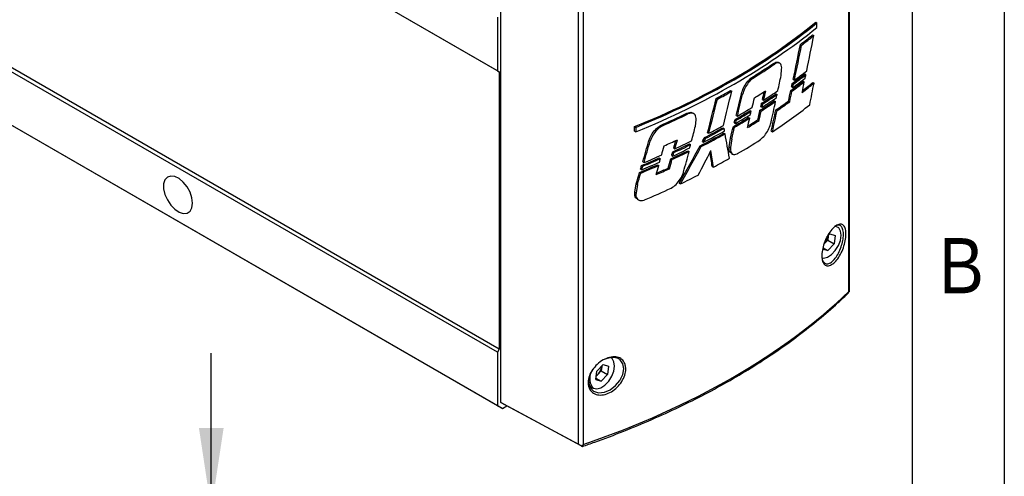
# Model space of a CAD drawing. Header units: millimetres. Extents: x 8 to 292, y 5 to 205.
# Tile 9 of 11: x 252 to 292, y 143 to 161. Entities that reach past the tile are written whole.
import ezdxf

# ---------------------------------------------------------------- set-up
doc = ezdxf.new("R2010")
doc.units = ezdxf.units.MM
for name, color, linetype in [('SLD-0', 7, 'Continuous'), ('圖框線條', 7, 'Continuous'), ('尺寸線', 5, 'Continuous')]:
    doc.layers.add(name, color=color, linetype=linetype)
doc.styles.add('SLDTEXTSTYLE0', font='GOTHIC.TTF', dxfattribs={"width": 0.913})
doc.dimstyles.new('SLDDIMSTYLE0', dxfattribs={"dimtxt": 2.5, "dimasz": 3.302, "dimexe": 0, "dimexo": 0.0625, "dimtad": 1, "dimdec": 0, "dimlfac": 2, "dimrnd": 1e-09, "dimzin": 12, "dimdsep": 46, "dimtxsty": 'SLDTEXTSTYLE0', "dimsah": 1, "dimcen": 0.09, "dimadec": 0, "dimazin": 3, "dimtfac": 1, "dimtdec": 3, "dimtmove": 0, "dimatfit": 0, "dimfxl": 1, "dimfrac": 2, "dimtolj": 1, "dimtzin": 12, "dimarcsym": 0})

# ---------------------------------------------------------------- blocks, each defined once
blk = doc.blocks.new('_D_10')
at = {"layer": '尺寸線', "transparency": 16777216}
for p, q in [((259.739, 141.559), (259.739, 147.909)), ((249.739, 141.559), (260.739, 141.559)), ((259.739, 138.059), (259.739, 141.559)), ((249.589, 138.059), (260.739, 138.059)), ((259.739, 138.059), (259.739, 131.709))]:
    blk.add_line(p, q, dxfattribs=at)
for points in [[(259.739, 141.559), (260.239, 144.861), (259.239, 144.861)], [(259.739, 138.059), (259.239, 134.757), (260.239, 134.757)]]:
    blk.add_solid(points, dxfattribs=at)
at = {"layer": '尺寸線', "transparency": 16777216, "insert": (256.546, 138.885), "char_height": 2.5, "attachment_point": 1, "rotation": 90, "style": 'SLDTEXTSTYLE0'}
blk.add_mtext('7', dxfattribs=at)

msp = doc.modelspace()

# ---------------------------------------------------------------- linework, layer by layer
at = {"color": 7, "linetype": 'Continuous', "lineweight": 25}
for p, q in [((271.353425, 159.368188), (231.28404, 182.499752)), ((271.424135, 159.327355), (231.35475, 182.458919)), ((285.601114, 150.412975), (285.601114, 172.593514)), ((285.624235, 150.425359), (285.624235, 172.642407)), ((271.353425, 147.942655), (231.28404, 171.074218)), ((271.424135, 148.065129), (231.35475, 171.196693)), ((271.353425, 145.765213), (231.28404, 168.896776)), ((271.547215, 145.653303), (231.47783, 168.784867)), ((271.483061, 145.90212), (271.483061, 168.207303)), ((274.631033, 144.209551), (274.631033, 166.390006)), ((274.831504, 166.37635), (274.831504, 144.195812)), ((271.353425, 161.545631), (271.353425, 159.368188)), ((284.257525, 161.342692), (284.30467, 161.313541)), ((284.30467, 161.125786), (284.30467, 161.313541)), ((284.132612, 160.825861), (284.179435, 160.796538)), ((283.636969, 160.435745), (283.685073, 160.407715)), ((282.546871, 159.670261), (282.594164, 159.642009)), ((282.799155, 159.67434), (282.752417, 159.70267)), ((282.855102, 159.175085), (282.876835, 159.433769)), ((271.353425, 159.368188), (271.424135, 159.327355)), ((271.424135, 159.327355), (271.424135, 148.065129)), ((281.644079, 159.084433), (281.691326, 159.056299)), ((283.345725, 159.013658), (283.39421, 158.987932)), ((283.813291, 159.240251), (283.859959, 159.21102)), ((283.279838, 158.714072), (283.328307, 158.688358)), ((283.310093, 158.858671), (283.358098, 158.830696)), ((283.750319, 158.948303), (283.796964, 158.919091)), ((284.145447, 158.898965), (284.192274, 158.869635)), ((280.2202, 158.239161), (280.267982, 158.211319)), ((280.805171, 158.564913), (280.851178, 158.5361)), ((281.242411, 158.437323), (281.290322, 158.41025)), ((282.09861, 158.205662), (282.146896, 158.180046)), ((282.642076, 158.434578), (282.688342, 158.405599)), ((283.244181, 158.567278), (283.292171, 158.539315)), ((282.031973, 157.911365), (282.080254, 157.885751)), ((282.063199, 158.049122), (282.110977, 158.02128)), ((282.586968, 158.153896), (282.633223, 158.124927)), ((282.64418, 157.779567), (282.692039, 157.751679)), ((283.154782, 158.139559), (283.202749, 158.111609)), ((279.026071, 157.645652), (279.073378, 157.617392)), ((279.314047, 157.628155), (279.267387, 157.656438)), ((279.380182, 157.123263), (279.405738, 157.379534)), ((280.986079, 157.388462), (281.033814, 157.360645)), ((281.032287, 157.550433), (281.08055, 157.524825)), ((281.537039, 157.474748), (281.583104, 157.445899)), ((281.595187, 157.753521), (281.641256, 157.724665)), ((281.911714, 157.380608), (281.95948, 157.352775)), ((281.998533, 157.764467), (282.046306, 157.73663)), ((276.910963, 156.911922), (276.910963, 157.101612)), ((276.910963, 157.101612), (276.959783, 157.073428)), ((276.959783, 157.073428), (276.959783, 156.885673)), ((277.966202, 157.153345), (278.013821, 157.124989)), ((280.495451, 157.058546), (280.541917, 157.029997)), ((280.917845, 157.105886), (280.965584, 157.078069)), ((280.953483, 157.25318), (281.001753, 157.227571)), ((276.910963, 156.911922), (276.959783, 156.885673)), ((279.750847, 156.658486), (279.798461, 156.630495)), ((279.873447, 156.856593), (279.921822, 156.830925)), ((280.536693, 156.838527), (280.583145, 156.809972)), ((280.752996, 156.285304), (280.804793, 156.635782)), ((280.852728, 156.608756), (280.800959, 156.25842)), ((280.804793, 156.635782), (280.852728, 156.608756)), ((282.454414, 156.9156), (282.502736, 156.889964)), ((277.492739, 156.541827), (277.541302, 156.514385)), ((278.496831, 156.223563), (278.545499, 156.197744)), ((279.13797, 156.399707), (279.184034, 156.370854)), ((279.570833, 156.322781), (279.618469, 156.294776)), ((279.662348, 156.495024), (279.711408, 156.469676)), ((280.752996, 156.285304), (280.800959, 156.25842)), ((277.91397, 155.829584), (277.960226, 155.800612)), ((278.380245, 155.796563), (278.428347, 155.768534)), ((278.418331, 155.935561), (278.46702, 155.90973)), ((278.456264, 156.074607), (278.504347, 156.046588)), ((279.073288, 156.125021), (279.119363, 156.096166)), ((280.841929, 156.017189), (280.889689, 155.990962)), ((277.152313, 155.376864), (277.201412, 155.350815)), ((277.194091, 155.521783), (277.242544, 155.493548)), ((277.244586, 155.666991), (277.293647, 155.640959)), ((277.846236, 155.556801), (277.892509, 155.527822)), ((278.278242, 155.421553), (278.32637, 155.393509)), ((280.061003, 155.482972), (280.108913, 155.457082)), ((277.114378, 155.245885), (277.162859, 155.217635)), ((276.920252, 154.4353), (276.980938, 154.781805)), ((277.029692, 154.754317), (276.969058, 154.407943)), ((276.980938, 154.781805), (277.029692, 154.754317)), ((278.721157, 154.805505), (278.770451, 154.780042)), ((276.920252, 154.4353), (276.969058, 154.407943)), ((277.026197, 154.154211), (277.074427, 154.127727)), ((284.825026, 152.753003), (284.690247, 152.610895)), ((284.768096, 152.664341), (284.74981, 152.4945)), ((284.825026, 152.753003), (285.045655, 152.684509)), ((285.045655, 152.684509), (285.009082, 152.344825)), ((284.538012, 152.197098), (284.75188, 152.073635)), ((284.621209, 152.358905), (284.74981, 152.4945)), ((284.74981, 152.4945), (285.009082, 152.344825)), ((284.75188, 152.073635), (285.009082, 152.344825)), ((284.531251, 152.142129), (284.75188, 152.073635)), ((271.424135, 148.065129), (271.353425, 147.942655)), ((271.353425, 147.942655), (271.353425, 145.765213)), ((275.632638, 147.446351), (275.375436, 147.175161)), ((275.579186, 147.389991), (275.575708, 147.357689)), ((275.575708, 147.357689), (275.577723, 147.388448)), ((275.632638, 147.446351), (275.853267, 147.377857)), ((275.338863, 146.835477), (275.375436, 147.175161)), ((275.353672, 146.973016), (275.428821, 147.052252)), ((275.428821, 147.052252), (275.557422, 147.187847)), ((275.575708, 147.357689), (275.557422, 147.187847)), ((275.557422, 147.187847), (275.816693, 147.038172)), ((275.559492, 146.766982), (275.816693, 147.038172)), ((275.853267, 147.377857), (275.816693, 147.038172)), ((275.338863, 146.835477), (275.559492, 146.766982)), ((275.344831, 146.890904), (275.559492, 146.766982)), ((275.094997, 146.529925), (275.191633, 146.474138)), ((271.483061, 145.90212), (274.631033, 144.209551)), ((271.60093, 145.834012), (271.483061, 145.90212)), ((274.748913, 144.141437), (271.60093, 145.834012)), ((271.353425, 145.765213), (271.547215, 145.653303)), ((271.547215, 145.653303), (271.735194, 145.761822))]:
    msp.add_line(p, q, dxfattribs=at)
at = {"color": 8, "linetype": 'Continuous', "lineweight": 25}
for p, q in [((285.380785, 152.800547), (285.363147, 152.917744)), ((276.465192, 147.341376), (276.432757, 147.47244))]:
    msp.add_line(p, q, dxfattribs=at)
at = {"color": 7, "linetype": 'Continuous', "lineweight": 25, "flags": 128}
for points in [[(258.979055, 153.997505), (258.952877, 154.213184), (258.876666, 154.439925), (258.757195, 154.65758), (258.605079, 154.84681), (258.433835, 154.990802), (258.258678, 155.07676), (258.095172, 155.097047), (257.957845, 155.049861), (257.858899, 154.939394), (257.807126, 154.775461), (257.807126, 154.57263), (257.858899, 154.348921), (257.957845, 154.124213), (258.095172, 153.918472), (258.258678, 153.749979), (258.433835, 153.633706), (258.605079, 153.579983), (258.757195, 153.593584), (258.876666, 153.673302), (258.952877, 153.812051), (258.979055, 153.997505)], [(275.206326, 147.234662), (275.109434, 147.074925), (275.043047, 146.843688), (275.054138, 146.629373), (275.103476, 146.509286), (275.244488, 146.367417), (275.447466, 146.301413), (275.684747, 146.320625), (275.925716, 146.420476), (276.143306, 146.586402), (276.316104, 146.798252), (276.428211, 147.032933), (276.46888, 147.265908), (276.465192, 147.341376), (276.465192, 147.341376)]]:
    msp.add_lwpolyline(points, dxfattribs=at)
at = {"color": 8, "linetype": 'Continuous', "lineweight": 25, "flags": 128}
for points in [[(284.503818, 151.773091), (284.57741, 151.766954), (284.736335, 151.807989), (284.900907, 151.914621), (285.053293, 152.075295), (285.17698, 152.272599), (285.258564, 152.485152), (285.289204, 152.689921), (285.265579, 152.864716), (285.190251, 152.990595), (285.071382, 153.053918), (285.037213, 153.058931)], [(275.194513, 146.52915), (275.248967, 146.48931), (275.385022, 146.460301), (275.543947, 146.501336), (275.708519, 146.607968), (275.860905, 146.768642), (275.984592, 146.965946), (276.066175, 147.178499), (276.096815, 147.383268), (276.073191, 147.558063), (275.997863, 147.683942), (275.937203, 147.72709)]]:
    msp.add_lwpolyline(points, dxfattribs=at)
at = {"color": 7, "linetype": 'Continuous', "lineweight": 25}
for centre, radius, start, end in [((284.22269, 152.738595), 0.550438, 316.3860447, 352.2472615), ((275.728644, 146.878934), 0.638471, 144.5836208, 213.2193759), ((275.11599, 147.344556), 0.428141, 304.0097486, 316.9428715), ((275.030304, 147.43194), 0.550435, 316.3860081, 352.2473948), ((275.417994, 146.784335), 0.384007, 173.6661224, 233.88043)]:
    msp.add_arc(centre, radius, start, end, dxfattribs=at)
for centre, major_axis, ratio, start_param, end_param in [((259.332609, 171.918817), (30.498755, -0.469233), 0.587274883, 5.335666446, 5.677978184), ((259.332609, 171.918817), (30.565419, -0.470259), 0.587274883, 5.336082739, 5.677561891), ((259.332609, 170.872412), (30.565582, 0.454131), 0.567124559, 5.318621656, 5.660100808), ((259.332609, 171.503984), (30.498755, -0.469233), 0.587274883, 5.643511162, 5.67090752), ((259.332609, 171.503984), (30.565419, -0.470259), 0.587274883, 5.643239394, 5.670492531), ((259.332609, 157.029336), (20.146698, 90.591389), 0.253750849, 4.794519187, 4.810291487), ((259.332609, 161.930978), (19.356956, 90.788196), 0.259618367, 4.735596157, 4.751240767), ((259.332609, 161.930978), (19.399266, 90.98664), 0.259618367, 4.73538372, 4.750968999), ((259.332609, 171.523798), (30.498755, -0.469233), 0.587274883, 5.541978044, 5.586467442), ((259.332609, 171.523798), (30.565419, -0.470259), 0.587274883, 5.541905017, 5.586293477), ((259.332609, 161.842881), (20.146698, 90.591389), 0.253750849, 4.73260544, 4.739354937), ((259.332609, 170.172292), (30.498755, -0.469233), 0.587274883, 5.62597393, 5.653141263), ((259.332609, 169.186535), (30.565582, 0.454131), 0.567124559, 5.606704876, 5.63367614), ((259.332609, 170.172292), (30.565419, -0.470259), 0.587274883, 5.625740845, 5.652766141), ((259.332609, 169.437906), (30.565582, 0.454131), 0.567124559, 5.610193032, 5.637259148), ((259.332609, 157.163532), (20.142073, 89.901613), 0.255742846, 4.790735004, 4.792363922), ((259.332609, 169.929303), (30.498755, -0.469233), 0.587274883, 5.622485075, 5.649687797), ((259.332609, 162.018788), (19.352213, 90.099845), 0.261645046, 4.731898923, 4.733502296), ((259.332609, 169.929303), (30.565419, -0.470259), 0.587274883, 5.62225976, 5.649320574), ((259.332609, 162.018788), (19.394512, 90.296784), 0.261645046, 4.731694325, 4.733269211), ((259.332609, 157.071982), (20.146698, 90.591389), 0.253750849, 4.784383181, 4.78911953), ((259.332609, 169.566678), (30.565419, -0.470259), 0.587274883, 5.644584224, 5.671214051), ((259.332609, 169.566678), (30.498755, -0.469233), 0.587274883, 5.648334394, 5.671630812), ((259.332609, 155.151041), (20.142468, 89.961106), 0.255569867, 4.801036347, 4.810829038), ((259.332609, 174.888857), (19.356956, 90.788196), 0.259618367, 4.568046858, 4.583536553), ((259.332609, 174.888857), (19.399266, 90.98664), 0.259618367, 4.568200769, 4.583632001), ((259.332609, 171.503984), (30.498755, -0.469233), 0.587274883, 5.475806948, 5.502464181), ((259.332609, 171.503984), (30.565419, -0.470259), 0.587274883, 5.475902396, 5.502421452), ((259.332609, 169.987215), (20.146698, 90.591389), 0.253750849, 4.626821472, 4.642220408), ((259.332609, 170.864279), (19.356956, 90.788196), 0.259618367, 4.620734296, 4.63058739), ((259.332609, 170.864279), (19.399266, 90.98664), 0.259618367, 4.620773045, 4.630588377), ((259.332609, 165.834833), (20.142073, 89.901613), 0.255742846, 4.681271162, 4.685506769), ((259.332609, 169.814043), (30.565582, 0.454131), 0.567124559, 5.528447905, 5.550798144), ((259.332609, 170.223132), (30.498755, -0.469233), 0.587274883, 5.562356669, 5.591293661), ((259.332609, 169.237376), (30.565582, 0.454131), 0.567124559, 5.543296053, 5.572059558), ((259.332609, 166.936406), (19.352213, 90.099845), 0.261645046, 4.671628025, 4.675126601), ((259.332609, 170.223132), (30.565419, -0.470259), 0.587274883, 5.562263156, 5.591056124), ((259.332609, 169.488746), (30.565582, 0.454131), 0.567124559, 5.546565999, 5.5753454), ((259.332609, 166.936406), (19.394512, 90.296784), 0.261645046, 4.671555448, 4.675787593), ((259.332609, 161.913976), (20.142073, 89.901613), 0.255742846, 4.729118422, 4.730653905), ((259.332609, 161.973624), (19.356956, 90.788196), 0.259618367, 4.725506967, 4.73021468), ((259.332609, 161.973624), (19.399266, 90.98664), 0.259618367, 4.725292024, 4.729989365), ((259.332609, 169.488746), (30.565582, 0.454131), 0.567124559, 5.495582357, 5.524212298), ((259.332609, 169.980143), (30.498755, -0.469233), 0.587274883, 5.559182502, 5.588496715), ((259.332609, 166.936406), (19.352213, 90.099845), 0.261645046, 4.668350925, 4.669885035), ((259.332609, 169.980143), (30.565419, -0.470259), 0.587274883, 5.559096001, 5.588265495), ((259.332609, 166.936406), (19.394512, 90.296784), 0.261645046, 4.668285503, 4.669791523), ((259.332609, 161.816537), (20.146698, 90.591389), 0.253750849, 4.718722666, 4.728064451), ((259.332609, 164.051171), (19.352619, 90.159214), 0.261469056, 4.689352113, 4.698946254), ((259.332609, 167.964655), (30.565582, 0.454131), 0.567124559, 5.564234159, 5.643960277), ((259.332609, 169.566678), (30.498755, -0.469233), 0.587274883, 5.591400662, 5.617777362), ((259.332609, 169.566678), (30.565419, -0.470259), 0.587274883, 5.591243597, 5.617562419), ((259.332609, 171.523798), (30.498755, -0.469233), 0.587274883, 5.378668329, 5.423347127), ((259.332609, 171.523798), (30.565419, -0.470259), 0.587274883, 5.378953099, 5.423529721), ((259.332609, 169.980143), (30.498755, -0.469233), 0.587274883, 5.507679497, 5.536844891), ((259.332609, 170.887288), (19.352213, 90.099845), 0.261645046, 4.616863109, 4.618379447), ((259.332609, 169.980143), (30.565419, -0.470259), 0.587274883, 5.507705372, 5.536727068), ((259.332609, 170.223132), (30.498755, -0.469233), 0.587274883, 5.510851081, 5.539629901), ((259.332609, 169.237376), (30.565582, 0.454131), 0.567124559, 5.49192056, 5.520549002), ((259.332609, 170.223132), (30.565419, -0.470259), 0.587274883, 5.510869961, 5.53950584), ((259.332609, 165.803032), (20.146698, 90.591389), 0.253750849, 4.672289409, 4.676526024), ((259.332609, 169.651803), (30.498755, -0.469233), 0.587274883, 5.535532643, 5.554938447), ((259.332609, 165.864858), (20.142073, 89.901613), 0.255742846, 4.677607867, 4.679103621), ((259.332609, 166.912033), (19.356956, 90.788196), 0.259618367, 4.662668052, 4.666912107), ((259.332609, 166.912033), (19.399266, 90.98664), 0.259618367, 4.66259082, 4.666825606), ((259.332609, 164.051171), (19.394919, 90.356284), 0.261469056, 4.689240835, 4.69878919), ((259.332609, 174.45648), (20.146698, 90.591389), 0.253750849, 4.569830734, 4.576549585), ((259.332609, 170.172292), (30.498755, -0.469233), 0.587274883, 5.454892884, 5.488264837), ((259.332609, 170.172292), (30.565419, -0.470259), 0.587274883, 5.455024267, 5.488274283), ((259.332609, 169.437906), (30.565582, 0.454131), 0.567124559, 5.443010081, 5.469561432), ((259.332609, 169.648349), (-24.965997, 109.657571), 0.160825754, 4.559596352, 4.560541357), ((259.332609, 170.898528), (19.356956, 90.788196), 0.259618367, 4.610176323, 4.615409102), ((259.332609, 170.898528), (19.399266, 90.98664), 0.259618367, 4.610222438, 4.615434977), ((259.332609, 170.887288), (19.394512, 90.296784), 0.261645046, 4.61691001, 4.618398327), ((259.332609, 169.651803), (30.565419, -0.470259), 0.587274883, 5.532490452, 5.554861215), ((259.332609, 169.929303), (30.498755, -0.469233), 0.587274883, 5.446975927, 5.490144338), ((259.332609, 169.929303), (30.565419, -0.470259), 0.587274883, 5.447124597, 5.490149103), ((259.332609, 171.990746), (20.287837, 43.377118), 0.525022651, 4.598890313, 4.602789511), ((259.332609, 169.186535), (30.565582, 0.454131), 0.567124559, 5.433735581, 5.471758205), ((259.332609, 171.990746), (20.332182, 43.471931), 0.525022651, 4.599093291, 4.602920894), ((259.332609, 169.638237), (-24.638399, 121.890154), 0.148417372, 4.568817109, 4.57700532), ((259.332609, 167.964655), (30.565582, 0.454131), 0.567124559, 5.49605243, 5.54038141), ((259.332609, 183.477878), (19.356956, 90.788196), 0.259618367, 4.456845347, 4.46693474), ((259.332609, 183.477878), (19.399266, 90.98664), 0.259618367, 4.457245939, 4.467295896), ((259.332609, 178.33575), (20.142073, 89.901613), 0.255742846, 4.518427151, 4.522684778), ((259.332609, 169.814043), (30.565582, 0.454131), 0.567124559, 5.365625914, 5.387923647), ((259.332609, 170.223132), (30.498755, -0.469233), 0.587274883, 5.399126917, 5.428161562), ((259.332609, 169.237376), (30.565582, 0.454131), 0.567124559, 5.380362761, 5.409293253), ((259.332609, 179.437323), (19.352213, 90.099845), 0.261645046, 4.508363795, 4.51199757), ((259.332609, 170.223132), (30.565419, -0.470259), 0.587274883, 5.399390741, 5.428280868), ((259.332609, 179.437323), (19.394512, 90.296784), 0.261645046, 4.508648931, 4.512913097), ((259.332609, 169.488746), (30.565582, 0.454131), 0.567124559, 5.383659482, 5.412570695), ((259.332609, 171.976888), (20.303962, 43.235878), 0.526405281, 4.558931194, 4.595580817), ((259.332609, 171.976888), (20.348342, 43.330383), 0.526405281, 4.559224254, 4.595729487), ((259.332609, 174.414893), (20.142073, 89.901613), 0.255742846, 4.566352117, 4.56787865), ((259.332609, 170.223132), (30.498755, -0.469233), 0.587274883, 5.347071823, 5.376507), ((259.332609, 170.223132), (30.565419, -0.470259), 0.587274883, 5.347451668, 5.376739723), ((259.332609, 169.488746), (30.565582, 0.454131), 0.567124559, 5.332055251, 5.361368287), ((259.332609, 178.365776), (20.142073, 89.901613), 0.255742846, 4.514742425, 4.516337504), ((259.332609, 179.525632), (19.356956, 90.788196), 0.259618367, 4.499386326, 4.503661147), ((259.332609, 169.980143), (30.498755, -0.469233), 0.587274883, 5.395931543, 5.425376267), ((259.332609, 179.437323), (19.352213, 90.099845), 0.261645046, 4.505059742, 4.506655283), ((259.332609, 169.980143), (30.565419, -0.470259), 0.587274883, 5.396202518, 5.425501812), ((259.332609, 179.437323), (19.394512, 90.296784), 0.261645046, 4.50535221, 4.506919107), ((259.332609, 174.430136), (20.146698, 90.591389), 0.253750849, 4.555977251, 4.565300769), ((259.332609, 169.774381), (20.951827, 44.72909), 0.497579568, 4.616969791, 4.639731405), ((259.332609, 159.283734), (-23.287296, 151.211465), 0.130257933, 4.667198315, 4.671035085), ((259.332609, 159.283734), (-23.338197, 151.541982), 0.130257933, 4.667082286, 4.671520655), ((259.332609, 167.964655), (30.565582, 0.454131), 0.567124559, 5.451322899, 5.48087623), ((259.332609, 169.980143), (30.498755, -0.469233), 0.587274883, 5.343851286, 5.373709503), ((259.332609, 183.388206), (19.352213, 90.099845), 0.261645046, 4.452911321, 4.454600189), ((259.332609, 169.980143), (30.565419, -0.470259), 0.587274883, 5.344238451, 5.373948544), ((259.332609, 169.237376), (30.565582, 0.454131), 0.567124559, 5.328331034, 5.35768356), ((259.332609, 183.388206), (19.394512, 90.296784), 0.261645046, 4.453320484, 4.454980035), ((259.332609, 178.416631), (20.146698, 90.591389), 0.253750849, 4.509490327, 4.5137475), ((259.332609, 169.651803), (30.565419, -0.470259), 0.587274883, 5.369691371, 5.391937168), ((259.332609, 169.651803), (30.498755, -0.469233), 0.587274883, 5.37198805, 5.391656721), ((259.332609, 179.525632), (19.399266, 90.98664), 0.259618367, 4.499666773, 4.503932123), ((259.332609, 183.512127), (19.356956, 90.788196), 0.259618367, 4.446206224, 4.451580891), ((259.332609, 183.512127), (19.399266, 90.98664), 0.259618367, 4.446614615, 4.451968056), ((259.332609, 167.964655), (30.565582, 0.454131), 0.567124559, 5.393158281, 5.424122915), ((259.332609, 167.964655), (30.565582, 0.454131), 0.567124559, 5.332825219, 5.377547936), ((259.332609, 158.941655), (30.498929, 0.450707), 0.567180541, 5.237055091, 5.741756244), ((274.74681, 144.142568), (0.16666, -0.092926), 0.015585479, 1.431787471, 2.34743106)]:
    msp.add_ellipse(centre, major_axis=major_axis, ratio=ratio, start_param=start_param, end_param=end_param, dxfattribs=at)
for points, knots in [([(282.546871, 159.670261), (282.578713, 159.687878), (282.642469, 159.723151), (282.713584, 159.727476), (282.741596, 159.704096), (282.749244, 159.697712)], [0, 0, 0, 0, 0.420396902, 0.841746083, 1, 1, 1, 1]), ([(282.876835, 159.433769), (282.877833, 159.472161), (282.879894, 159.551476), (282.84541, 159.639563), (282.784517, 159.691075), (282.701702, 159.696906), (282.6341, 159.66875), (282.598156, 159.644682), (282.594164, 159.642009)], [0, 0, 0, 0, 0.184679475, 0.381527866, 0.578649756, 0.776545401, 0.975185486, 1, 1, 1, 1]), ([(281.242411, 158.437323), (281.26868, 158.515845), (281.321953, 158.675081), (281.465302, 158.908759), (281.583539, 159.024943), (281.644079, 159.084433)], [0, 0, 0, 0, 0.321907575, 0.65279927, 1, 1, 1, 1]), ([(281.691326, 159.056299), (281.634094, 159.000436), (281.519196, 158.888286), (281.373694, 158.656866), (281.31836, 158.493185), (281.290322, 158.41025)], [0, 0, 0, 0, 0.3286729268, 0.6598439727, 1, 1, 1, 1]), ([(279.026071, 157.645652), (279.063544, 157.659874), (279.138577, 157.68835), (279.222307, 157.68506), (279.255245, 157.658672), (279.264217, 157.651485)], [0, 0, 0, 0, 0.420611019, 0.84219411, 1, 1, 1, 1]), ([(279.405738, 157.379534), (279.406904, 157.417864), (279.409314, 157.497073), (279.368444, 157.589009), (279.296363, 157.646069), (279.194923, 157.663371), (279.115332, 157.633263), (279.073378, 157.617392)], [0, 0, 0, 0, 0.185363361, 0.383057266, 0.580865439, 0.779066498, 1, 1, 1, 1]), ([(277.492739, 156.541827), (277.523291, 156.617481), (277.585478, 156.77147), (277.753592, 156.99287), (277.893589, 157.098538), (277.966202, 157.153345)], [0, 0, 0, 0, 0.317334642, 0.645918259, 1, 1, 1, 1]), ([(278.013821, 157.124989), (277.946232, 157.07443), (277.810435, 156.972851), (277.639232, 156.754179), (277.574061, 156.594601), (277.541302, 156.514385)], [0, 0, 0, 0, 0.330127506, 0.663275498, 1, 1, 1, 1]), ([(282.020647, 156.574873), (282.078168, 156.627559), (282.193497, 156.733192), (282.335914, 156.959219), (282.414319, 157.148454), (282.441139, 157.253648), (282.447392, 157.278171)], [0, 0, 0, 0, 0.301672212, 0.604842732, 0.9078787, 1, 1, 1, 1]), ([(280.843717, 156.019986), (280.823666, 156.033351), (280.779773, 156.062608), (280.747567, 156.15535), (280.746408, 156.238058), (280.752686, 156.283081), (280.752996, 156.285304)], [0, 0, 0, 0, 0.290723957, 0.636404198, 0.982047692, 1, 1, 1, 1]), ([(280.800959, 156.25842), (280.798145, 156.220815), (280.792205, 156.141413), (280.82379, 156.046207), (280.885921, 155.983387), (280.973104, 155.964686), (281.046087, 155.983771), (281.085487, 156.00399), (281.090644, 156.006636)], [0, 0, 0, 0, 0.178127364, 0.376121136, 0.574121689, 0.772143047, 0.970180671, 1, 1, 1, 1]), ([(278.399848, 154.605836), (278.467514, 154.653131), (278.603235, 154.747991), (278.771088, 154.961256), (278.862883, 155.14305), (278.894174, 155.245232), (278.901285, 155.268451)], [0, 0, 0, 0, 0.302869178, 0.607474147, 0.910805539, 1, 1, 1, 1]), ([(277.027859, 154.156783), (277.003414, 154.172998), (276.950979, 154.20778), (276.913335, 154.306517), (276.912693, 154.389949), (276.920011, 154.433858), (276.920252, 154.4353)], [0, 0, 0, 0, 0.301772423, 0.647301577, 0.988416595, 1, 1, 1, 1]), ([(276.969058, 154.407943), (276.965736, 154.370231), (276.958754, 154.290961), (276.995237, 154.192127), (277.066873, 154.122358), (277.168224, 154.09361), (277.255815, 154.104659), (277.304545, 154.122009), (277.312686, 154.124908)], [0, 0, 0, 0, 0.17588163, 0.369701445, 0.564083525, 0.76072086, 0.96002418, 1, 1, 1, 1]), ([(285.484016, 152.813782), (285.485252, 152.784181), (285.489649, 152.678954), (285.464581, 152.465881), (285.386928, 152.183047), (285.266997, 151.909665), (285.115012, 151.675592), (284.945774, 151.509993), (284.779717, 151.436567), (284.638834, 151.465306), (284.553046, 151.57591), (284.506955, 151.740661), (284.500977, 151.95017), (284.550665, 152.224942), (284.65044, 152.507219), (284.789024, 152.767792), (284.951514, 152.979324), (285.119933, 153.116921), (285.274902, 153.161832), (285.396486, 153.104899), (285.464799, 152.97545), (285.478767, 152.85794), (285.484016, 152.813782)], [0, 0, 0, 0, 0.020190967, 0.071775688, 0.123439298, 0.176176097, 0.230394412, 0.285744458, 0.341350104, 0.396330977, 0.450239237, 0.483718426, 0.535874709, 0.588037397, 0.640374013, 0.693383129, 0.747381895, 0.802390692, 0.857982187, 0.913296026, 0.967418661, 1, 1, 1, 1]), ([(285.363147, 152.917744), (285.344625, 152.969546), (285.325931, 153.021829), (285.267169, 153.085357), (285.201973, 153.122326), (285.117428, 153.086644), (285.08007, 153.070877)], [0, 0, 0, 0, 0.349823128, 0.353063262, 0.714140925, 1, 1, 1, 1]), ([(284.515965, 151.755869), (284.522689, 151.727108), (284.543661, 151.637404), (284.620077, 151.545675), (284.746476, 151.51909), (284.896711, 151.589063), (285.049159, 151.743907), (285.185908, 151.962045), (285.293645, 152.21618), (285.363343, 152.478626), (285.385838, 152.675973), (285.381895, 152.773199), (285.380785, 152.800547)], [0, 0, 0, 0, 0.053464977, 0.166753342, 0.282337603, 0.399290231, 0.515746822, 0.629818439, 0.740717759, 0.849276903, 0.957604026, 1, 1, 1, 1]), ([(274.792803, 144.119179), (274.961556, 144.177719), (275.530973, 144.375249), (276.47667, 144.734538), (277.615026, 145.20716), (278.714511, 145.709313), (279.773628, 146.239149), (280.789927, 146.795801), (281.761347, 147.37807), (282.685727, 147.98481), (283.561477, 148.614653), (284.385347, 149.266756), (285.064666, 149.85489), (285.454844, 150.229947), (285.605383, 150.374652)], [0, 0, 0, 0, 0.038105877, 0.1285787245, 0.2190631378, 0.3095543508, 0.4000524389, 0.4905572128, 0.5810680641, 0.6715839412, 0.7621031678, 0.8526227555, 0.9431385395, 1, 1, 1, 1]), ([(285.601114, 150.412975), (285.601292, 150.412862), (285.611955, 150.406116), (285.617232, 150.401248), (285.622421, 150.396461)], [0, 0, 0, 0, 0.016693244, 1, 1, 1, 1]), ([(276.548883, 147.342756), (276.550832, 147.31584), (276.558379, 147.211613), (276.521783, 147.00895), (276.399817, 146.748989), (276.210975, 146.513396), (275.974008, 146.328557), (275.712254, 146.21639), (275.455097, 146.19274), (275.235047, 146.262488), (275.099399, 146.398988), (275.026508, 146.577703), (275.015581, 146.787387), (275.088316, 147.043468), (275.237386, 147.293052), (275.448251, 147.511685), (275.700455, 147.675695), (275.965508, 147.76315), (276.210823, 147.7605), (276.404159, 147.666488), (276.516228, 147.515514), (276.539673, 147.39148), (276.548883, 147.342756)], [0, 0, 0, 0, 0.018167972, 0.07035064, 0.122558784, 0.175287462, 0.228920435, 0.283600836, 0.339068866, 0.394593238, 0.44921207, 0.483265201, 0.534815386, 0.586368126, 0.638246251, 0.691383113, 0.745978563, 0.801497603, 0.857006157, 0.911713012, 0.965318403, 1, 1, 1, 1]), ([(276.432757, 147.47244), (276.401236, 147.529951), (276.369513, 147.58783), (276.271759, 147.670642), (276.148719, 147.729134), (275.926922, 147.738655), (275.770091, 147.679145), (275.69575, 147.650936)], [0, 0, 0, 0, 0.24898303, 0.250574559, 0.506354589, 0.766002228, 1, 1, 1, 1]), ([(274.831504, 144.195812), (274.8312, 144.195421), (274.81301, 144.172018), (274.791998, 144.151974), (274.771337, 144.132264)], [0, 0, 0, 0, 0.016694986, 1, 1, 1, 1]), ([(274.748913, 144.141437), (274.757864, 144.136649), (274.775779, 144.127065), (274.790722, 144.119445), (274.79566, 144.117474), (274.788162, 144.122343), (274.776091, 144.129461), (274.771337, 144.132264)], [0, 0, 0, 0, 0.186133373, 0.372538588, 0.554981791, 0.824737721, 1, 1, 1, 1])]:
    msp.add_open_spline(points, degree=3, knots=knots, dxfattribs=at)
at = {"layer": '圖框線條', "color": 133, "linetype": 'Continuous', "true_color": 0x71e1c5}
for p, q in [((291.909345, 205), (291.909345, 5)), ((288.178002, 201.268657), (288.178002, 5))]:
    msp.add_line(p, q, dxfattribs=at)

# ---------------------------------------------------------------- texts
at = {"layer": 'SLD-0', "color": 3, "true_color": 0x00ff00, "insert": (289.260091, 152.576765), "char_height": 2.238806, "attachment_point": 1, "style": 'SLDTEXTSTYLE0'}
msp.add_mtext('B', dxfattribs=at)
msp.add_mtext('B', dxfattribs=at)

# ---------------------------------------------------------------- dimensions: what is measured, and where the dimension line sits
at = {"layer": '尺寸線'}
dim = msp.add_linear_dim(base=(259.739495, 141.558842), p1=(248.589495, 138.058842), p2=(248.739495, 141.558842), angle=90, dimstyle='SLDDIMSTYLE0', dxfattribs=at)
dim.commit()
dim.dimension.update_dxf_attribs({"geometry": '_D_10', "text_midpoint": (259.739495, 139.808842), "dimtype": 160})

doc.saveas('drawing.dxf')
